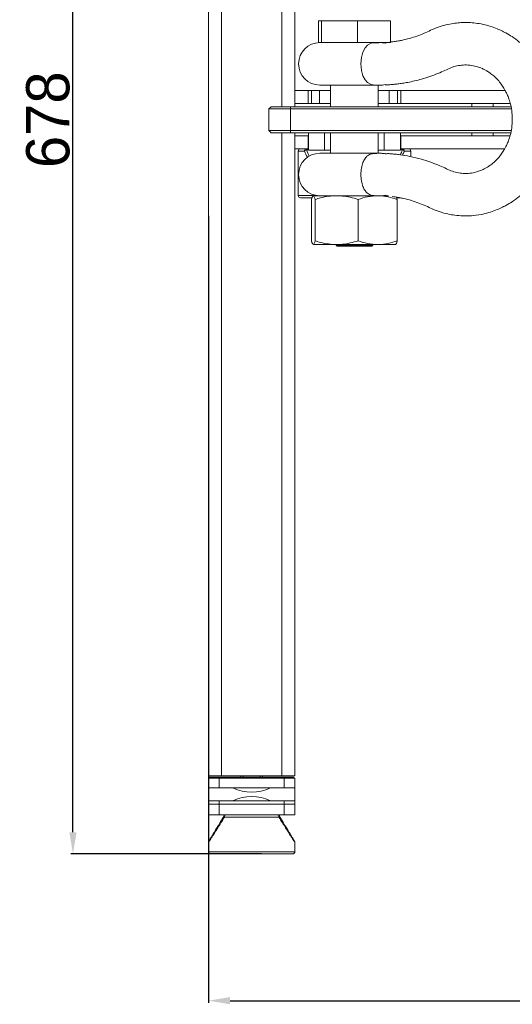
# Model space of a CAD drawing. Header units: millimetres. Extents: x -1492 to 1019, y -120 to 1280.
# Tile 3 of 20: x -1239 to -1012, y 189 to 644. Entities that reach past the tile are written whole.
import ezdxf

# ---------------------------------------------------------------- set-up
doc = ezdxf.new("R2010")
doc.units = ezdxf.units.MM
doc.header["$PDSIZE"] = -1
doc.dimstyles.new('ISO-25', dxfattribs={"dimtxt": 2.5, "dimasz": 2.5, "dimexe": 1.25, "dimexo": 0.625, "dimtad": 1, "dimtxsty": 'Standard', "dimcen": 2.5, "dimadec": 0, "dimazin": 0, "dimtfac": 1, "dimtmove": 0, "dimatfit": 3, "dimfxl": 0, "dimarcsym": 0})

# ---------------------------------------------------------------- blocks, each defined once
blk = doc.blocks.new('*D6')
at = {"color": 0, "lineweight": -2}
for p, q in [((-364.98, 596.55), (-364.98, 189.76)), ((-1152, 553.22), (-1152, 189.76)), ((-1142, 190.76), (-374.98, 190.76))]:
    blk.add_line(p, q, dxfattribs=at)
at = {"color": 0}
for points in [[(-1142, 192.43), (-1142, 189.09), (-1152, 190.76)], [(-374.98, 192.43), (-374.98, 189.09), (-364.98, 190.76)]]:
    blk.add_solid(points, dxfattribs=at)
at = {"layer": 'Defpoints', "color": 0}
for p in [(-364.98, 597.55), (-1152, 554.22), (-364.98, 190.76)]:
    blk.add_point(p, dxfattribs=at)
at = {"color": 0, "insert": (-758.49, 202.28), "char_height": 20, "attachment_point": 5}
blk.add_mtext('787', dxfattribs=at)
blk = doc.blocks.new('*D7')
at = {"color": 0, "lineweight": -2}
for p, q in [((-1127.32, 936.55), (-1215.6, 936.55)), ((-1214.6, 268.55), (-1214.6, 926.55)), ((-1127.49, 258.55), (-1215.6, 258.55))]:
    blk.add_line(p, q, dxfattribs=at)
at = {"color": 0}
for points in [[(-1216.27, 926.55), (-1212.94, 926.55), (-1214.6, 936.55)], [(-1216.27, 268.55), (-1212.94, 268.55), (-1214.6, 258.55)]]:
    blk.add_solid(points, dxfattribs=at)
at = {"layer": 'Defpoints', "color": 0}
for p in [(-1214.6, 936.55), (-1126.32, 936.55), (-1126.49, 258.55)]:
    blk.add_point(p, dxfattribs=at)
at = {"color": 0, "insert": (-1226.13, 597.55), "char_height": 20, "attachment_point": 5, "rotation": 90}
blk.add_mtext('678', dxfattribs=at)

msp = doc.modelspace()

# ---------------------------------------------------------------- linework, layer by layer
at = {"color": 7, "linetype": 'Continuous', "lineweight": 15}
for p, q in [((-1152, 900.55), (-1152, 294.55)), ((-1146, 900.55), (-1146, 294.55)), ((-1118, 900.55), (-1118, 603.55)), ((-1112, 900.55), (-1112, 603.55)), ((-1101.15, 643.15), (-1101.15, 633.15)), ((-1101.15, 643.15), (-1099.76, 643.15)), ((-1099.76, 643.15), (-1099.76, 633.15)), ((-1099.76, 643.15), (-1083.1, 643.15)), ((-1083.1, 643.15), (-1083.1, 633.15)), ((-1083.1, 643.15), (-1067.85, 643.15)), ((-1067.85, 643.15), (-1067.85, 633.15)), ((-1101.15, 633.15), (-1099.76, 633.15)), ((-1099.76, 633.15), (-1083.1, 633.15)), ((-1083.1, 633.15), (-1067.85, 633.15)), ((-1112, 605.05), (-1112, 611.05)), ((-1105.89, 611.05), (-1112, 611.05)), ((-1105.89, 605.05), (-1105.89, 611.05)), ((-1105.89, 611.05), (-1104.37, 611.05)), ((-1104.37, 611.05), (-1104.37, 605.05)), ((-1104.37, 611.05), (-1100.62, 611.05)), ((-1100.62, 611.05), (-1100.62, 605.05)), ((-1100.62, 611.05), (-1095.5, 611.05)), ((-1072.1, 613.55), (-1100.5, 613.55)), ((-1095.5, 613.55), (-1095.5, 603.55)), ((-1073.5, 603.55), (-1073.5, 613.55)), ((-1073.5, 611.05), (-1068.37, 611.05)), ((-1068.37, 611.05), (-1068.37, 605.05)), ((-1068.37, 611.05), (-1064.62, 611.05)), ((-1064.62, 605.05), (-1064.62, 611.05)), ((-1064.62, 611.05), (-1063.1, 611.05)), ((-1063.1, 611.05), (-1063.1, 605.05)), ((-1014.8, 611.05), (-1063.1, 611.05)), ((-1112, 605.05), (-1105.89, 605.05)), ((-1104.37, 605.05), (-1105.89, 605.05)), ((-1104.37, 605.05), (-1100.62, 605.05)), ((-1100.62, 605.05), (-1095.5, 605.05)), ((-1073.5, 605.05), (-1068.37, 605.05)), ((-1068.37, 605.05), (-1064.62, 605.05)), ((-1063.1, 605.05), (-1064.62, 605.05)), ((-1063.1, 605.05), (-1012.46, 605.05)), ((-1030.3, 605.05), (-1030.3, 603.55)), ((-1020.3, 603.55), (-1020.3, 605.05)), ((-1124, 602.55), (-1123, 603.55)), ((-1114, 602.55), (-1124, 602.55)), ((-1124, 602.55), (-1124, 592.55)), ((-1123, 603.55), (-1114, 603.55)), ((-1114, 602.55), (-1114, 603.55)), ((-1114, 603.55), (-1012.15, 603.55)), ((-1011.95, 602.55), (-1114, 602.55)), ((-1114, 602.55), (-1114, 592.55)), ((-1124, 592.55), (-1114, 592.55)), ((-1123, 591.55), (-1124, 592.55)), ((-1114, 591.55), (-1123, 591.55)), ((-1118, 591.55), (-1118, 294.55)), ((-1114, 592.55), (-1012.05, 592.55)), ((-1114, 591.55), (-1114, 592.55)), ((-1012.25, 591.55), (-1114, 591.55)), ((-1112, 591.55), (-1112, 294.55)), ((-1105.8, 591.55), (-1105.8, 583.55)), ((-1098.3, 591.55), (-1098.3, 583.55)), ((-1095.5, 591.55), (-1095.5, 582.05)), ((-1073.5, 582.05), (-1073.5, 591.55)), ((-1070.71, 591.55), (-1070.71, 583.55)), ((-1063.21, 583.55), (-1063.21, 591.55)), ((-1030.3, 591.55), (-1030.3, 590.05)), ((-1020.3, 590.05), (-1020.3, 591.55)), ((-1112, 590.05), (-1112, 584.05)), ((-1112, 590.05), (-1105.89, 590.05)), ((-1105.89, 584.05), (-1105.89, 590.05)), ((-1105.89, 590.05), (-1105.8, 590.05)), ((-1063.21, 590.05), (-1063.1, 590.05)), ((-1063.1, 590.05), (-1063.1, 584.05)), ((-1063.1, 590.05), (-1012.6, 590.05)), ((-1112, 584.05), (-1105.89, 584.05)), ((-1110.5, 583.05), (-1110.5, 562.55)), ((-1106.69, 583.66), (-1106.69, 584.05)), ((-1105.8, 584.05), (-1105.89, 584.05)), ((-1098.3, 583.55), (-1105.8, 583.55)), ((-1072.1, 582.05), (-1100.5, 582.05)), ((-1095.5, 583.55), (-1098.3, 583.55)), ((-1070.71, 583.55), (-1073.5, 583.55)), ((-1063.21, 583.55), (-1070.71, 583.55)), ((-1063.1, 584.05), (-1063.21, 584.05)), ((-1063.1, 584.05), (-1015.09, 584.05)), ((-1062.31, 584.05), (-1062.31, 583.66)), ((-1058.5, 580.5), (-1058.5, 583.05)), ((-1104.2, 561.55), (-1109.5, 561.55)), ((-1104.32, 560.75), (-1104.32, 541.62)), ((-1103.49, 562.45), (-1092.75, 562.45)), ((-1102.66, 560.75), (-1102.66, 541.62)), ((-1092.75, 562.45), (-1073.76, 562.45)), ((-1082.84, 560.75), (-1082.84, 541.62)), ((-1073.76, 562.45), (-1068.8, 562.45)), ((-1064.67, 560.75), (-1065.02, 561.79)), ((-1063.42, 561.55), (-1064.85, 561.55)), ((-1064.67, 560.75), (-1064.67, 541.62)), ((-1092.75, 539.92), (-1103.49, 539.92)), ((-1093, 539.92), (-1093, 539.65)), ((-1093, 539.65), (-1092.5, 539.15)), ((-1093, 539.65), (-1088.18, 539.65)), ((-1073.76, 539.92), (-1092.75, 539.92)), ((-1087.96, 539.15), (-1092.5, 539.15)), ((-1088.18, 539.65), (-1076, 539.65)), ((-1076.5, 539.15), (-1087.96, 539.15)), ((-1076.5, 539.15), (-1076, 539.65)), ((-1076, 539.65), (-1076, 539.92)), ((-1073.76, 539.92), (-1065.48, 539.92)), ((-1146, 294.55), (-1152, 294.55)), ((-1152, 293.55), (-1152, 289.05)), ((-1152, 293.55), (-1147, 293.55)), ((-1151.5, 294.05), (-1151.5, 293.55)), ((-1148.5, 294.05), (-1151.5, 294.05)), ((-1148.5, 294.05), (-1148.5, 293.55)), ((-1115.5, 294.05), (-1148.5, 294.05)), ((-1147, 293.55), (-1147, 289.05)), ((-1147, 293.55), (-1117, 293.55)), ((-1146, 294.55), (-1118, 294.55)), ((-1137, 294.55), (-1137, 294.05)), ((-1136, 294.55), (-1136, 294.05)), ((-1128, 294.05), (-1128, 294.55)), ((-1127, 294.05), (-1127, 294.55)), ((-1112, 294.55), (-1118, 294.55)), ((-1117, 293.55), (-1117, 289.05)), ((-1117, 293.55), (-1112, 293.55)), ((-1115.5, 294.05), (-1115.5, 293.55)), ((-1112.5, 294.05), (-1115.5, 294.05)), ((-1112.5, 294.05), (-1112.5, 293.55)), ((-1112, 293.55), (-1112, 289.05)), ((-1152, 289.05), (-1152, 283.05)), ((-1140.71, 289.05), (-1152, 289.05)), ((-1123.28, 289.05), (-1140.71, 289.05)), ((-1112, 289.05), (-1123.28, 289.05)), ((-1112, 283.05), (-1112, 289.05)), ((-1152, 283.05), (-1140.71, 283.05)), ((-1152, 281.55), (-1152, 283.05)), ((-1147, 281.55), (-1147, 283.05)), ((-1140.71, 283.05), (-1123.28, 283.05)), ((-1123.28, 283.05), (-1112, 283.05)), ((-1117, 281.55), (-1117, 283.05)), ((-1112, 281.55), (-1112, 283.05)), ((-1152, 276.55), (-1152, 281.55)), ((-1152, 281.55), (-1147, 281.55)), ((-1147, 281.55), (-1147, 276.55)), ((-1147, 281.55), (-1117, 281.55)), ((-1117, 276.55), (-1117, 281.55)), ((-1117, 281.55), (-1112, 281.55)), ((-1112, 281.55), (-1112, 276.55)), ((-1147, 276.55), (-1152, 276.55)), ((-1147, 276.55), (-1117, 276.55)), ((-1144.65, 276.24), (-1144.79, 276.06)), ((-1144.79, 276.06), (-1144.65, 276.24)), ((-1144.79, 276.06), (-1144.79, 276.06)), ((-1119.44, 275.55), (-1144.56, 275.55)), ((-1119.35, 276.24), (-1119.21, 276.06)), ((-1112, 276.55), (-1117, 276.55)), ((-1152, 263.77), (-1152, 259.55)), ((-1112, 259.55), (-1112, 263.77)), ((-1150.5, 258.55), (-1132, 258.55)), ((-1132, 258.55), (-1113.5, 258.55))]:
    msp.add_line(p, q, dxfattribs=at)
at = {"color": 8, "linetype": 'Continuous', "lineweight": 15}
for p, q in [((-1107.58, 583.05), (-1110.5, 583.05)), ((-1105.8, 583.66), (-1106.69, 583.66)), ((-1062.31, 583.66), (-1063.21, 583.66)), ((-1058.5, 583.05), (-1061.42, 583.05)), ((-1110.5, 562.55), (-1101.9, 562.55)), ((-1152, 259.55), (-1112, 259.55))]:
    msp.add_line(p, q, dxfattribs=at)
at = {"color": 7, "linetype": 'Continuous', "lineweight": 15, "flags": 128}
msp.add_lwpolyline([(-1070.34, 613.75), (-1071.5, 613.58), (-1073.23, 613.55), (-1074.97, 613.59), (-1076.7, 613.84), (-1078.39, 614.68), (-1079.57, 615.93), (-1080.57, 617.83), (-1081.26, 620.35), (-1081.52, 623.29), (-1081.28, 626.26), (-1080.59, 628.82), (-1079.58, 630.76), (-1078.4, 632.02), (-1076.69, 632.86), (-1074.97, 633.11), (-1073.23, 633.14), (-1073.23, 633.14)], dxfattribs=at)
at = {"color": 7, "linetype": 'Continuous', "lineweight": 15}
for centre, radius, start, end in [((-1100.5, 623.35), 9.8, 90, 270), ((-1072.1, 623.35), 9.8, 78.8597, 90), ((-1109.5, 583.05), 1, 90, 180), ((-1100.5, 572.25), 9.8, 90, 270), ((-1106.63, 583.1), 0.949, 93.6086, 183.2011), ((-1106.4, 582.3), 1.4, 102.0432, 147.4431), ((-1072.1, 572.25), 9.8, 78.8606, 90), ((-1062.37, 583.1), 0.949, 356.7991, 86.3874), ((-1062.6, 582.3), 1.4, 32.5579, 77.9522), ((-1059.5, 583.05), 1, 0, 90), ((-1109.5, 562.55), 1, 180, 270), ((-1132, 307.05), 20, 244.1581, 295.8419), ((-1132, 265.05), 20, 64.1581, 115.8419), ((-1151, 259.55), 1, 180, 270), ((-1113, 259.55), 1, 270, 0)]:
    msp.add_arc(centre, radius, start, end, dxfattribs=at)
at = {"color": 8, "linetype": 'Continuous', "lineweight": 15}
for centre, ratio, start_param, end_param in [((-1084.5, 597.78), 0.812537, 2.049344, 2.152416), ((-1084.5, 598.4), 0.781286, 2.049344, 2.154635), ((-1084.5, 598.4), 0.781286, 4.149706, 4.233841), ((-1084.5, 597.78), 0.812537, 4.164906, 4.233841)]:
    msp.add_ellipse(centre, major_axis=(0, 32), ratio=ratio, start_param=start_param, end_param=end_param, dxfattribs=at)
at = {"color": 7, "linetype": 'Continuous', "lineweight": 15}
for points, knots in [([(-991.92, 597.8), (-991.97, 599.59), (-992.08, 602.96), (-992.87, 607.64), (-993.88, 611.6), (-995, 614.86), (-996.09, 617.44), (-997.19, 619.72), (-998.43, 621.98), (-1000.04, 624.51), (-1002.07, 627.24), (-1004.78, 630.34), (-1008, 633.32), (-1011.38, 635.8), (-1014.2, 637.5), (-1016.74, 638.8), (-1019.38, 639.93), (-1022.49, 640.99), (-1025.87, 641.81), (-1029.25, 642.31), (-1032.37, 642.48), (-1035.28, 642.43), (-1038.23, 642.15), (-1041.45, 641.58), (-1044.95, 640.64), (-1048.37, 639.34), (-1051.59, 637.74), (-1054.83, 636.45), (-1058.22, 635.3), (-1061.17, 634.52), (-1063.71, 634.01), (-1065.64, 633.69), (-1067.29, 633.49), (-1067.94, 633.42), (-1068.1, 633.4)], [0, 0, 0, 0, 0.048954, 0.092157, 0.129585, 0.161257, 0.187132, 0.207189, 0.231292, 0.258932, 0.290619, 0.326403, 0.374628, 0.41462, 0.446075, 0.469199, 0.496802, 0.528852, 0.564167, 0.597397, 0.627921, 0.654946, 0.681813, 0.713915, 0.750822, 0.788512, 0.820747, 0.856039, 0.892298, 0.931677, 0.951786, 0.972183, 0.992807, 1, 1, 1, 1]), ([(-1073.23, 633.14), (-1072.65, 633.16), (-1071.68, 633.17), (-1070.72, 633.01), (-1070.33, 632.94)], [0, 0, 0, 0, 0.59748, 1, 1, 1, 1]), ([(-1069.85, 633.15), (-1069.96, 633.12), (-1070.28, 633.04), (-1070.31, 633.01), (-1070.33, 632.99)], [0, 0, 0, 0, 0.325496, 1, 1, 1, 1]), ([(-1070.33, 613.71), (-1070.11, 613.72), (-1069.68, 613.73), (-1068.98, 613.68), (-1068.21, 613.72), (-1067.35, 613.78), (-1066.19, 613.88), (-1064.4, 614.08), (-1062.24, 614.38), (-1059.63, 614.83), (-1056.69, 615.46), (-1053.24, 616.35), (-1049.63, 617.48), (-1045.98, 618.85), (-1042.77, 620.25), (-1039.88, 621.69), (-1037.1, 622.49), (-1034.19, 622.9), (-1031.15, 622.83), (-1028.44, 622.31), (-1026.24, 621.57), (-1024.65, 620.85), (-1023.21, 620.07), (-1021.72, 619.09), (-1019.99, 617.73), (-1018.24, 616), (-1016.68, 614.08), (-1015.56, 612.4), (-1014.74, 610.96), (-1014.02, 609.51), (-1013.21, 607.58), (-1012.38, 604.97), (-1011.67, 601.64), (-1011.57, 599.15), (-1011.52, 597.8)], [0, 0, 0, 0, 0.028325, 0.053392, 0.074265, 0.091393, 0.105594, 0.130407, 0.15762, 0.188076, 0.228038, 0.268009, 0.318287, 0.365918, 0.409319, 0.447446, 0.487633, 0.528146, 0.570884, 0.614363, 0.642837, 0.666112, 0.685, 0.707557, 0.735831, 0.769245, 0.800504, 0.827282, 0.842628, 0.859824, 0.884127, 0.915575, 0.954177, 1, 1, 1, 1]), ([(-1011.52, 597.8), (-1011.57, 596.45), (-1011.67, 593.96), (-1012.38, 590.63), (-1013.21, 588.02), (-1014.02, 586.09), (-1014.74, 584.64), (-1015.56, 583.2), (-1016.68, 581.51), (-1018.24, 579.6), (-1019.99, 577.87), (-1021.72, 576.51), (-1023.21, 575.53), (-1024.65, 574.75), (-1026.24, 574.03), (-1028.44, 573.29), (-1031.15, 572.77), (-1034.19, 572.7), (-1037.1, 573.11), (-1039.88, 573.91), (-1042.77, 575.35), (-1045.98, 576.75), (-1049.63, 578.12), (-1053.93, 579.46), (-1058.62, 580.6), (-1062.61, 581.29), (-1065.16, 581.6), (-1066.46, 581.74), (-1067.35, 581.82), (-1068.21, 581.88), (-1068.98, 581.92), (-1069.68, 581.87), (-1070.11, 581.88), (-1070.33, 581.89)], [0, 0, 0, 0, 0.045822, 0.084424, 0.115872, 0.140174, 0.15737, 0.172715, 0.199494, 0.230752, 0.264166, 0.292439, 0.314997, 0.333884, 0.357159, 0.385632, 0.429111, 0.471848, 0.512361, 0.552547, 0.590674, 0.634074, 0.681705, 0.731982, 0.798512, 0.857419, 0.882283, 0.894408, 0.908608, 0.925736, 0.946608, 0.971676, 1, 1, 1, 1]), ([(-1067.02, 562.07), (-1066.57, 562.01), (-1065.49, 561.89), (-1063.69, 561.59), (-1061.18, 561.07), (-1058.21, 560.3), (-1054.83, 559.15), (-1051.59, 557.85), (-1048.37, 556.26), (-1044.95, 554.96), (-1041.45, 554.02), (-1037.94, 553.4), (-1034.29, 553.1), (-1030.24, 553.18), (-1026.22, 553.7), (-1022.49, 554.61), (-1019.38, 555.67), (-1016.74, 556.8), (-1014.2, 558.09), (-1011.38, 559.79), (-1008, 562.28), (-1004.78, 565.26), (-1002.07, 568.36), (-1000.04, 571.09), (-998.43, 573.62), (-997.19, 575.88), (-996.09, 578.15), (-995, 580.74), (-993.88, 584), (-992.87, 587.96), (-992.08, 592.64), (-991.97, 596.01), (-991.92, 597.8)], [0, 0, 0, 0, 0.01478, 0.035451, 0.05583, 0.095738, 0.132483, 0.16825, 0.200918, 0.239115, 0.276517, 0.309051, 0.345043, 0.383921, 0.428254, 0.464043, 0.496524, 0.524498, 0.547932, 0.57981, 0.620339, 0.669212, 0.705476, 0.73759, 0.7656, 0.790028, 0.810354, 0.836577, 0.868674, 0.906605, 0.950388, 1, 1, 1, 1]), ([(-1070.34, 581.84), (-1070.72, 581.91), (-1071.69, 582.08), (-1073.24, 582.03), (-1074.97, 582.05), (-1076.7, 581.86), (-1078.27, 581.15), (-1079.6, 579.78), (-1080.62, 577.88), (-1081.34, 575.31), (-1081.6, 572.3), (-1081.35, 569.27), (-1080.64, 566.66), (-1079.61, 564.73), (-1078.27, 563.35), (-1076.7, 562.64), (-1075.25, 562.48), (-1074.39, 562.47), (-1074.1, 562.47)], [0, 0, 0, 0, 0.051136, 0.12696, 0.202806, 0.278579, 0.354474, 0.411231, 0.46797, 0.524473, 0.581294, 0.638478, 0.695747, 0.7531, 0.810187, 0.886374, 0.962058, 1, 1, 1, 1]), ([(-1104.32, 560.75), (-1104.19, 561.22), (-1103.92, 562.18), (-1103.63, 562.36), (-1103.49, 562.45)], [0, 0, 0, 0, 0.495458, 1, 1, 1, 1]), ([(-1103.49, 562.45), (-1103.47, 562.45), (-1103.32, 562.43), (-1103.04, 562.06), (-1102.79, 561.19), (-1102.66, 560.75)], [0, 0, 0, 0, 0.070108, 0.530794, 1, 1, 1, 1]), ([(-1102.66, 560.75), (-1101.83, 561), (-1099.8, 561.61), (-1096.5, 562.29), (-1094.01, 562.4), (-1092.75, 562.45)], [0, 0, 0, 0, 0.257245, 0.626379, 1, 1, 1, 1]), ([(-1092.75, 562.45), (-1091.85, 562.42), (-1089.73, 562.36), (-1086.4, 561.8), (-1084.03, 561.1), (-1082.84, 560.75)], [0, 0, 0, 0, 0.268409, 0.632373, 1, 1, 1, 1]), ([(-1082.84, 560.75), (-1081.36, 561.22), (-1078.39, 562.18), (-1075.31, 562.36), (-1073.76, 562.45)], [0, 0, 0, 0, 0.4954575, 1, 1, 1, 1]), ([(-1073.76, 562.45), (-1073.54, 562.45), (-1071.91, 562.43), (-1068.84, 562.06), (-1066.07, 561.19), (-1064.67, 560.75)], [0, 0, 0, 0, 0.070104, 0.530791, 1, 1, 1, 1]), ([(-1072.26, 562.47), (-1072, 562.47), (-1071.36, 562.47), (-1070.72, 562.58), (-1070.33, 562.66)], [0, 0, 0, 0, 0.394365, 1, 1, 1, 1]), ([(-1070.33, 562.61), (-1070.31, 562.59), (-1070.28, 562.56), (-1069.96, 562.48), (-1069.85, 562.45)], [0, 0, 0, 0, 0.674504, 1, 1, 1, 1]), ([(-1104.32, 541.62), (-1104.19, 541.15), (-1103.92, 540.19), (-1103.63, 540.01), (-1103.49, 539.92)], [0, 0, 0, 0, 0.495458, 1, 1, 1, 1]), ([(-1103.49, 539.92), (-1103.47, 539.92), (-1103.32, 539.94), (-1103.04, 540.31), (-1102.79, 541.18), (-1102.66, 541.62)], [0, 0, 0, 0, 0.070108, 0.530794, 1, 1, 1, 1]), ([(-1102.66, 541.62), (-1101.83, 541.37), (-1099.8, 540.76), (-1096.5, 540.08), (-1094.01, 539.97), (-1092.75, 539.92)], [0, 0, 0, 0, 0.257245, 0.626379, 1, 1, 1, 1]), ([(-1092.75, 539.92), (-1091.85, 539.95), (-1089.73, 540.01), (-1086.4, 540.57), (-1084.03, 541.27), (-1082.84, 541.62)], [0, 0, 0, 0, 0.2684094, 0.6323731, 1, 1, 1, 1]), ([(-1082.84, 541.62), (-1081.36, 541.15), (-1078.39, 540.19), (-1075.31, 540.01), (-1073.76, 539.92)], [0, 0, 0, 0, 0.495458, 1, 1, 1, 1]), ([(-1073.76, 539.92), (-1073.54, 539.92), (-1071.91, 539.94), (-1068.84, 540.31), (-1066.07, 541.18), (-1064.67, 541.62)], [0, 0, 0, 0, 0.070104, 0.530791, 1, 1, 1, 1]), ([(-1064.67, 541.62), (-1064.81, 541.15), (-1065.08, 540.19), (-1065.36, 540.01), (-1065.5, 539.92)], [0, 0, 0, 0, 0.4954577, 1, 1, 1, 1]), ([(-1144.56, 275.55), (-1145.12, 274.66), (-1146.19, 272.97), (-1147.66, 270.63), (-1148.95, 268.59), (-1150.05, 266.86), (-1150.92, 265.48), (-1151.54, 264.5), (-1151.92, 263.89), (-1151.97, 263.81), (-1152, 263.77)], [0, 0, 0, 0, 0.156671, 0.298754, 0.438888, 0.565962, 0.686065, 0.796776, 0.900063, 1, 1, 1, 1]), ([(-1151.84, 264.31), (-1151.82, 264.34), (-1151.78, 264.42), (-1151.41, 265.02), (-1150.82, 266), (-1150, 267.38), (-1148.96, 269.12), (-1147.72, 271.17), (-1146.32, 273.51), (-1145.31, 275.19), (-1144.79, 276.06)], [0, 0, 0, 0, 0.08818, 0.190988, 0.302654, 0.422984, 0.553294, 0.694373, 0.842248, 1, 1, 1, 1]), ([(-1144.56, 275.55), (-1144.6, 275.68), (-1144.68, 275.93), (-1144.66, 276.14), (-1144.65, 276.24)], [0, 0, 0, 0, 0.5005692, 1, 1, 1, 1]), ([(-1144.65, 276.24), (-1144.54, 276.33), (-1144.33, 276.51), (-1144.06, 276.54), (-1143.93, 276.55)], [0, 0, 0, 0, 0.4991059, 1, 1, 1, 1]), ([(-1143.93, 276.55), (-1144.06, 276.54), (-1144.33, 276.51), (-1144.54, 276.33), (-1144.65, 276.24)], [0, 0, 0, 0, 0.500867, 1, 1, 1, 1]), ([(-1120.06, 276.55), (-1119.93, 276.54), (-1119.67, 276.51), (-1119.45, 276.33), (-1119.35, 276.24)], [0, 0, 0, 0, 0.500894, 1, 1, 1, 1]), ([(-1119.35, 276.24), (-1119.33, 276.14), (-1119.31, 275.93), (-1119.39, 275.68), (-1119.44, 275.55)], [0, 0, 0, 0, 0.49943, 1, 1, 1, 1]), ([(-1112, 263.77), (-1112.02, 263.81), (-1112.07, 263.89), (-1112.46, 264.5), (-1113.08, 265.48), (-1113.95, 266.86), (-1115.04, 268.59), (-1116.33, 270.63), (-1117.81, 272.97), (-1118.88, 274.66), (-1119.44, 275.55)], [0, 0, 0, 0, 0.0999372, 0.203224, 0.3139329, 0.434038, 0.5611095, 0.7012458, 0.8433274, 1, 1, 1, 1]), ([(-1112.15, 264.31), (-1112.17, 264.34), (-1112.22, 264.42), (-1112.58, 265.02), (-1113.17, 266), (-1114, 267.38), (-1115.04, 269.12), (-1116.27, 271.17), (-1117.67, 273.51), (-1118.68, 275.19), (-1119.21, 276.06)], [0, 0, 0, 0, 0.088179, 0.190987, 0.302654, 0.422984, 0.553293, 0.694374, 0.842248, 1, 1, 1, 1]), ([(-1151.85, 264.29), (-1151.89, 264.21), (-1151.98, 264.04), (-1151.99, 263.86), (-1152, 263.77)], [0, 0, 0, 0, 0.498511, 1, 1, 1, 1]), ([(-1112, 263.77), (-1112, 263.86), (-1112.02, 264.04), (-1112.1, 264.21), (-1112.14, 264.29)], [0, 0, 0, 0, 0.501512, 1, 1, 1, 1]), ([(-1151, 258.55), (-1150.94, 258.55), (-1150.81, 258.55), (-1149.75, 258.55), (-1148, 258.55), (-1145.53, 258.55), (-1142.99, 258.55), (-1140.75, 258.55), (-1138.47, 258.55), (-1135.54, 258.55), (-1132, 258.55), (-1128.45, 258.55), (-1124.91, 258.55), (-1121.5, 258.55), (-1118.47, 258.55), (-1116.4, 258.55), (-1115.1, 258.55), (-1114.06, 258.55), (-1113.18, 258.55), (-1113.06, 258.55), (-1113, 258.55)], [0, 0, 0, 0, 0.058248, 0.119986, 0.18429, 0.249958, 0.315628, 0.347816, 0.380014, 0.441752, 0.5, 0.558248, 0.619986, 0.68429, 0.749959, 0.815628, 0.847816, 0.880014, 0.941752, 1, 1, 1, 1])]:
    msp.add_open_spline(points, degree=3, knots=knots, dxfattribs=at)
at = {"color": 8, "linetype": 'Continuous', "lineweight": 15}
msp.add_open_spline([(-1144.79, 276.06), (-1145.31, 275.19), (-1146.32, 273.51), (-1147.72, 271.17), (-1148.95, 269.12), (-1150, 267.38), (-1150.82, 266.01), (-1151.42, 265.01), (-1151.76, 264.44), (-1151.89, 264.22), (-1151.85, 264.3), (-1151.84, 264.31)], degree=3, knots=[0, 0, 0, 0, 0.154234, 0.298838, 0.436759, 0.5642, 0.681831, 0.791043, 0.891543, 0.988894, 1, 1, 1, 1], dxfattribs=at)

# ---------------------------------------------------------------- dimensions: what is measured, and where the dimension line sits
dim = msp.add_linear_dim(base=(-1214.6, 936.55), p1=(-1126.49, 258.55), p2=(-1126.32, 936.55), angle=90, dimstyle='ISO-25', override={"dimtxt": 20, "dimasz": 10, "dimexe": 1, "dimexo": 1, "dimgap": 1.524, "dimtoh": 1, "dimdec": 0, "dimzin": 0, "dimadec": 2, "dimtol": 0, "dimlim": 0, "dimtp": 0, "dimtm": 0, "dimtfac": 1, "dimtdec": 2, "dimtolj": 0, "dimtzin": 0})
dim.commit()
dim.dimension.update_dxf_attribs({"geometry": '*D7', "text_midpoint": (-1226.13, 597.55)})
dim = msp.add_linear_dim(base=(-364.98, 190.76), p1=(-1152, 554.22), p2=(-364.98, 597.55), dimstyle='ISO-25', override={"dimtxt": 20, "dimasz": 10, "dimexe": 1, "dimexo": 1, "dimgap": 1.524, "dimtoh": 1, "dimdec": 0, "dimzin": 0, "dimadec": 2, "dimtol": 0, "dimlim": 0, "dimtp": 0, "dimtm": 0, "dimtfac": 1, "dimtdec": 2, "dimtolj": 0, "dimtzin": 0})
dim.commit()
dim.dimension.update_dxf_attribs({"geometry": '*D6', "text_midpoint": (-758.49, 202.28)})

doc.saveas('drawing.dxf')
